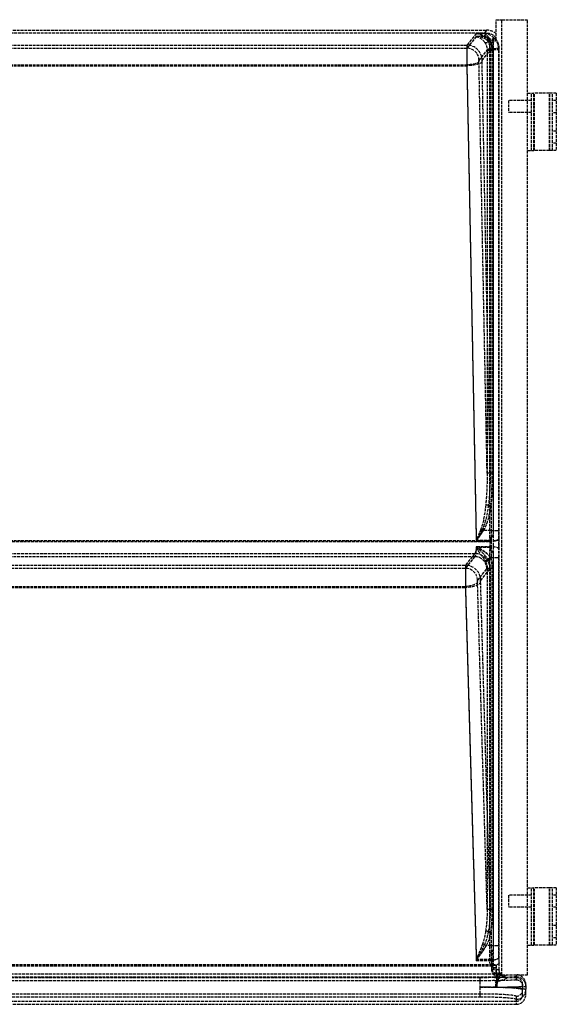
# Model space of a CAD drawing. Header units: millimetres. Extents: x 0 to 562, y -16 to 500.
# Tile 2 of 2: x 281 to 562, y -16 to 500. Entities that reach past the tile are written whole.
import ezdxf

# ---------------------------------------------------------------- set-up
doc = ezdxf.new("R2010")
doc.units = ezdxf.units.MM
doc.header["$LTSCALE"] = 10
doc.linetypes.add('ALLCAD_Strich', pattern=[0.2, 0.15, -0.05])
doc.layers.add('BESCH_KONT_sich_schn_grun_2d', color=10, linetype='Continuous')

msp = doc.modelspace()

# ---------------------------------------------------------------- linework, layer by layer
at = {"layer": 'BESCH_KONT_sich_schn_grun_2d', "linetype": 'ALLCAD_Strich'}
for p, q in [((530.5, 489.57), (530.5, 500)), ((530.5, 500), (533.5, 500)), ((533.5, 500), (547, 500)), ((533.5, 0), (533.5, 500)), ((547, 0), (547, 500)), ((21.47, 494.5), (525.53, 494.5)), ((525.52, 492.86), (21.48, 492.86)), ((520.04, 492.78), (515.18, 486.69)), ((520.04, 491.15), (515.18, 485.07)), ((524.15, 492.78), (520.04, 492.78)), ((524.15, 491.15), (520.04, 491.15)), ((525.53, 494.5), (524.15, 492.78)), ((525.52, 492.86), (524.15, 491.15)), ((527.14, 487.92), (528.86, 490.07)), ((530.5, 490.08), (528.86, 490.07)), ((528.86, 490.07), (528.86, 3.74)), ((530.5, 489.75), (529.18, 488.1)), ((31.82, 486.69), (515.18, 486.69)), ((31.82, 485.07), (515.18, 485.07)), ((527.11, 228.58), (527.11, 487.32)), ((528.75, 484.88), (531.84, 485.13)), ((531.87, 484.48), (532.1, 484.77)), ((532.1, 2.44), (532.1, 484.77)), ((521.53, 478.72), (525.77, 484.02)), ((523.16, 478.72), (527.39, 484.02)), ((525.77, 484.02), (525.77, 262.5)), ((525.77, 484.02), (527.39, 484.02)), ((527.39, 484.02), (527.39, 262.5)), ((527.39, 484.02), (528.78, 484.02)), ((528.41, 484.48), (528.78, 484.48)), ((528.42, 262.5), (528.42, 484.02)), ((528.78, 484.48), (531.87, 484.48)), ((528.78, 262.5), (528.78, 484.02)), ((529.01, 484.48), (529.01, 232.48)), ((531.87, 232.48), (531.87, 484.48)), ((31.85, 476.35), (515.15, 476.35)), ((31.85, 475.91), (515.15, 475.91)), ((515.15, 476.35), (520.07, 227.48)), ((515.15, 475.91), (520.07, 227.04)), ((525.77, 262.5), (521.5, 478.09)), ((527.39, 262.5), (523.13, 478.09)), ((547, 461.5), (550.31, 461.5)), ((549, 431.5), (549, 461.5)), ((550.31, 431.5), (550.31, 461.5)), ((558.35, 461.5), (550.31, 461.5)), ((550.65, 431.5), (550.65, 461.5)), ((558.35, 431.5), (558.35, 461.5)), ((560, 461.5), (558.35, 461.5)), ((558.69, 431.5), (558.69, 461.5)), ((562, 461.5), (560, 461.5)), ((560, 431.5), (560, 461.5)), ((562, 461.5), (562, 431.5)), ((549, 457.65), (537, 457.65)), ((537, 457.65), (537, 451.35)), ((562, 457.7), (560, 457.7)), ((549, 451.35), (537, 451.35)), ((562, 451.3), (560, 451.3)), ((562, 441.7), (560, 441.7)), ((562, 435.3), (560, 435.3)), ((547, 431.5), (550.31, 431.5)), ((558.35, 431.5), (550.31, 431.5)), ((560, 431.5), (558.35, 431.5)), ((562, 431.5), (560, 431.5)), ((527.39, 262.5), (525.77, 262.5)), ((528.78, 262.5), (527.39, 262.5)), ((527.88, 245.52), (526.38, 245.76)), ((527.88, 245.52), (527.88, 232.48)), ((523.17, 232.92), (523.89, 232.48)), ((527.88, 232.48), (523.89, 232.48)), ((527.88, 232.48), (531.87, 232.48)), ((19.07, 226.84), (527.93, 226.84)), ((19.86, 227.29), (527.14, 227.29)), ((520.07, 227.48), (527.13, 227.48)), ((520.07, 227.04), (527.92, 227.04)), ((527.13, 227.48), (527.14, 227.29)), ((527.92, 227.04), (527.93, 226.84)), ((531.92, 227.93), (531.91, 228.13)), ((527.93, 224.08), (520.07, 224.08)), ((527.14, 223.62), (520.07, 223.62)), ((527.11, 11.5), (527.11, 222.38)), ((27.72, 220.5), (519.28, 220.5)), ((27.72, 218.88), (519.28, 218.88)), ((519.28, 220.5), (514.41, 214.4)), ((519.28, 218.88), (514.41, 212.78)), ((526.04, 217.55), (527.5, 218.48)), ((526.34, 217), (527.88, 217.84)), ((527.5, 218.48), (527.88, 218.48)), ((527.88, 218.48), (527.88, 217.84)), ((527.88, 218.48), (531.87, 218.48)), ((529.01, 218.48), (529.01, 15.25)), ((531.87, 15.25), (531.87, 218.48)), ((32.59, 214.4), (514.41, 214.4)), ((32.59, 212.78), (514.41, 212.78)), ((520.76, 206.43), (525.63, 212.53)), ((522.39, 206.43), (527.26, 212.53)), ((525.77, 212.84), (525.77, 34.2)), ((525.77, 212.84), (527.39, 212.84)), ((527.39, 212.84), (527.39, 34.2)), ((527.39, 212.84), (528.78, 212.84)), ((528.42, 34.2), (528.42, 212.84)), ((528.78, 34.2), (528.78, 212.84)), ((32.62, 203.28), (514.38, 203.28)), ((32.62, 202.65), (514.38, 202.65)), ((514.38, 203.28), (520.11, 8.15)), ((514.38, 202.65), (520.11, 7.51)), ((525.77, 34.2), (520.73, 205.74)), ((527.39, 34.2), (522.36, 205.74)), ((549, 41.65), (537, 41.65)), ((537, 41.65), (537, 35.35)), ((547, 45.5), (550.31, 45.5)), ((549, 15.5), (549, 45.5)), ((550.31, 15.5), (550.31, 45.5)), ((558.35, 45.5), (550.31, 45.5)), ((550.65, 15.5), (550.65, 45.5)), ((558.35, 15.5), (558.35, 45.5)), ((560, 45.5), (558.35, 45.5)), ((558.69, 15.5), (558.69, 45.5)), ((560, 15.5), (560, 45.5)), ((562, 45.5), (560, 45.5)), ((562, 41.7), (560, 41.7)), ((562, 45.5), (562, 15.5)), ((527.39, 34.2), (525.77, 34.2)), ((528.78, 34.2), (527.39, 34.2)), ((549, 35.35), (537, 35.35)), ((562, 35.3), (560, 35.3)), ((527.88, 22.23), (526.38, 22.57)), ((527.88, 22.23), (527.88, 15.25)), ((562, 25.7), (560, 25.7)), ((524.38, 15.8), (525.39, 15.25)), ((547, 15.5), (550.31, 15.5)), ((558.35, 15.5), (550.31, 15.5)), ((560, 15.5), (558.35, 15.5)), ((562, 19.3), (560, 19.3)), ((562, 15.5), (560, 15.5)), ((527.88, 15.25), (525.39, 15.25)), ((527.57, 11.5), (527.11, 11.5)), ((527.28, 5.32), (527.11, 11.5)), ((527.88, 15.25), (531.87, 15.25)), ((18.95, 5.27), (528.05, 5.27)), ((520.11, 8.15), (527.97, 8.15)), ((520.11, 7.51), (527.97, 7.51)), ((528.7, 5.32), (527.28, 5.32)), ((528.86, 3.74), (527.28, 5.32)), ((527.97, 8.15), (528.05, 5.27)), ((527.97, 7.51), (528.05, 4.64)), ((532.04, 6.18), (531.96, 9.06)), ((16.33, 0.48), (530.67, 0.48)), ((18.95, 4.64), (528.05, 4.64)), ((528.86, 3.74), (530.5, 3.73)), ((530.44, 5.15), (530.5, 5.09)), ((530.5, 2.45), (530.45, 2.43)), ((530.5, 5.09), (530.5, 2.45)), ((530.5, 2.45), (530.5, 1.89)), ((530.5, 0), (530.5, 1.89)), ((531.16, 0), (530.5, 0)), ((531.16, 0), (532.97, 0)), ((532.1, 2.44), (532.08, 2.43)), ((533.5, 0), (533.36, 0)), ((533.5, 0), (547, 0)), ((534.8, -0.68), (536.5, 0)), ((541, 0), (541, -1.03)), ((16.33, -1.14), (530.67, -1.14)), ((522, -1.58), (25, -1.58)), ((522, -3.21), (25, -3.21)), ((522, -1.58), (522, -6.57)), ((532.81, -1.47), (534.8, -0.68)), ((532.81, -3.1), (536.5, -1.63)), ((541, -1.63), (536.5, -1.63)), ((541, -1.63), (541, -2.66)), ((544.37, -6.03), (544.37, -5)), ((546, -6.03), (546, -5)), ((25, -9.93), (522, -9.93)), ((522, -6.57), (522, -11.56)), ((544.37, -6.03), (544.37, -7.9)), ((544.37, -10.49), (544.37, -7.9)), ((546, -6.03), (546, -7.9)), ((546, -10.49), (546, -7.9)), ((6, -13.87), (541, -13.87)), ((25, -11.56), (522, -11.56)), ((541, -11.26), (541, -12.89)), ((541, -12.89), (541, -15.5)), ((273.51, -15.5), (541, -15.5))]:
    msp.add_line(p, q, dxfattribs=at)
at = {"layer": 'BESCH_KONT_sich_schn_grun_2d', "linetype": 'ALLCAD_Strich', "extrusion": (0, 0, -1)}
for centre, major_axis, ratio, start_param, end_param in [((520.04, 484.81), (3.48, -7.42), 0.871964, -2.647284, -1.783869), ((520.04, 484.81), (2.73, -5.97), 0.841278, -2.643994, -1.780579), ((524.15, 484.81), (0.41, -8), 0.46363, -3.030311, -2.166896), ((524.15, 484.81), (0.49, -6.36), 0.581202, -3.009461, -2.146046), ((529.15, 484.91), (-1.79, -0.16), 0.002156, 0.077389, 1.347599), ((529.18, 484.48), (-1.8, -0.09), 0.010876, 0.073801, 1.345676), ((515.15, 478.09), (6.37, 0.13), 0.272269, 0.072559, 1.576185), ((515.15, 478.09), (8, 0.16), 0.272269, 0.072559, 1.576185), ((521.53, 478.22), (0, 0.5), 0.069927, -1.846598, -0.087266), ((523.16, 478.22), (0, 0.5), 0.069927, -1.846598, -0.087266), ((519.35, 265.45), (0.69, -35.05), 0.181689, -0.978632, -0.407589), ((519.35, 265.45), (0.7, -35.5), 0.225329, -0.978632, -0.407589), ((532.99, 232.48), (0, 16), 0.069927, -1.846598, -1.570796), ((270.4, 232.48), (262.7, 0), 0.069927, 0.199284, 0.213945), ((526.69, 225.48), (0, 6.63), 0.069927, 1.294994, 1.85459), ((527.92, 228.13), (4, 0.08), 0.272269, 0.072559, 1.576185), ((527.93, 227.93), (4, 0.08), 0.272269, 0.072559, 1.576185), ((527.32, 225.48), (0, -5), 0.125868, -1.846598, -1.287002), ((519.2, 225.48), (0, -5), 0.18181, -1.287002, -0.087266), ((519.2, 225.48), (0, -6.63), 0.137111, -1.287002, -0.087266), ((270.4, 218.48), (262.7, 0), 0.069927, -0.213945, -0.199284), ((532.99, 218.48), (0, 16), 0.069927, -1.570796, -1.287002), ((520.77, 205.94), (0, 0.5), 0.069927, -1.968165, -0.087266), ((522.39, 205.94), (0, 0.5), 0.069927, -1.968165, -0.087266), ((514.38, 205.74), (6.37, 0.19), 0.386852, 0.075718, 1.582149), ((514.38, 205.74), (8, 0.23), 0.386852, 0.075718, 1.582149), ((519.35, 36.19), (0.7, -24), 0.265352, -0.975472, -0.586274), ((519.35, 36.19), (0.72, -24.63), 0.324723, -0.975472, -0.586274), ((270.4, 15.25), (262.7, 0), 0.069927, 0.199284, 0.205588), ((249.53, 15.25), (281.89, -6.69), 0.060698, -0.166936, -0.159534), ((532.99, 15.25), (0, 16), 0.069927, -1.968165, -1.570796), ((527.97, 9.06), (4, 0.12), 0.386852, 0.075718, 1.582149), ((527.97, 9.06), (-2.37, -0.07), 0.386852, -1.932599, -1.559444), ((528.05, 6.18), (4, 0.12), 0.386852, 0.075718, 1.582149), ((528.05, 6.18), (-2.37, -0.07), 0.386852, -1.84407, -1.559444), ((527.6, 3.48), (0, -4.63), 0.105721, -1.968165, -1.420635), ((525.89, 79.77), (2.14, -78.98), 0.029913, -0.43671, -0.339553), ((528.08, 5.15), (2.37, -0.01), 0.078071, -1.308923, -1.300294), ((527.6, 3.48), (0, -3), 0.163163, -1.968165, -1.420635), ((528.09, 2.43), (4, -0.04), 0.149589, -1.572379, -0.070609), ((535.11, 2.44), (-2.79, -1.11), 0.997179, -0.571681, 0.378065), ((522, -0.26), (-19, 0), 0.069927, -1.986501, -1.570796), ((522, -1.88), (-19, 0), 0.069927, -1.986501, -1.570796), ((544.24, 6.08), (-12.44, -8.99), 0.182945, -0.050729, 0.353842), ((544.24, 6.08), (-12.01, -7.51), 0.114797, 0.015359, 0.419931), ((522, -1.03), (-19, 0), 0.027851, -3.141593, -2.176146), ((522, -2.66), (-19, 0), 0.027851, -3.141593, -2.176146), ((536.51, 3), (-4.31, -1.72), 0.997179, -1.19079, -0.324881), ((541, -6.03), (5, 0), 0.999612, -1.570796, 0), ((541, -6.03), (3.37, 0), 0.999612, -1.570796, 0), ((522, -11.26), (19, 0), 0.069927, -1.570796, 0), ((529.44, -6.48), (-1.79, -3.58), 0.337257, -1.78614, -1.738281), ((522, -12.89), (19, 0), 0.069927, -1.570796, 0)]:
    msp.add_ellipse(centre, major_axis=major_axis, ratio=ratio, start_param=start_param, end_param=end_param, dxfattribs=at)
at = {"layer": 'BESCH_KONT_sich_schn_grun_2d', "linetype": 'ALLCAD_Strich'}
for centre, major_axis, ratio, start_param, end_param in [((520.04, 484.81), (8.86, -2.63), 0.852521, 0.955446, 1.818861), ((520.04, 484.81), (9.11, -1.06), 0.689327, 0.787495, 1.65091), ((524.15, 484.81), (-3.73, 7.16), 0.94451, -1.987167, -0.503637), ((524.15, 484.81), (-2.91, 5.75), 0.931562, -1.467827, -0.498005), ((525.48, 486.47), (4, 5.01), 0.993786, -0.2271, 0.671256), ((525.48, 486.47), (5.03, 6.29), 0.993786, 0.001034, 0.671256), ((515.18, 478.22), (0, -8.5), 0.004113, -3.054326, -1.294994), ((515.18, 478.22), (0, -6.87), 0.005089, -3.054326, -1.294994), ((515.18, 478.72), (-6.25, 4.99), 0.993786, -2.464257, -0.89954), ((515.18, 478.72), (-4.98, 3.98), 0.993786, -2.464257, -0.89954), ((526.99, 490.5), (-1.44, -1.08), 0.49696, 0.126238, 1.216284), ((524.08, 484.72), (5.03, 6.29), 0.993786, -0.89346, -0.250467), ((523.87, 484.46), (4.99, 6.25), 0.999981, -0.89346, -0.812274), ((519.35, 265.45), (0.71, -35.99), 0.272269, 0.407589, 0.978632), ((529, 232.48), (0, -18.37), 0.060905, -1.570796, -1.371513), ((529, 232.48), (0, -20), 0.055941, -1.570796, -1.294994), ((528.37, 232.48), (0, -18.37), 0.069927, -1.356851, -1.294994), ((531.31, 225.48), (0, 9), 0.069927, -1.85459, -1.294994), ((528.37, 218.48), (0, -18.37), 0.069927, -1.85459, -1.784741), ((529, 218.48), (0, -20), 0.055941, -1.85459, -1.570796), ((529, 218.48), (0, -18.37), 0.060905, -1.77008, -1.570796), ((527.93, 222.96), (4, -0.08), 0.279946, 0.072726, 1.576506), ((519.28, 212.53), (-6.25, 4.99), 0.993786, -2.464257, -0.89954), ((519.28, 212.53), (-4.98, 3.98), 0.993786, -2.464257, -0.89954), ((514.41, 205.94), (0, -8.5), 0.004113, -3.054326, -1.173428), ((514.41, 205.94), (0, -6.87), 0.005089, -3.054326, -1.173428), ((514.41, 206.43), (-6.25, 4.99), 0.993786, -2.464257, -0.89954), ((514.41, 206.43), (-4.98, 3.98), 0.993786, -2.464257, -0.89954), ((525.56, 225.48), (0, 13), 0.069927, -3.054326, -2.90613), ((527.18, 225.48), (0, 13), 0.069927, -3.054326, -2.90613), ((519.35, 36.19), (0.74, -25.32), 0.386852, 0.586274, 0.975472), ((529, 15.25), (0, -18.37), 0.060905, -1.570796, -1.371513), ((529, 15.25), (0, -20), 0.055941, -1.570796, -1.173428), ((529, 15.25), (0, -18.37), 0.060905, -1.357806, -1.173428), ((531.59, 3.48), (0, 7), 0.069927, -1.720957, -1.173428), ((530.09, -2.83), (3, 2.65), 0.841589, 0.125464, 0.930789), ((529.97, 3.48), (0, 7), 0.069927, -1.720957, -1.328815), ((535.11, 2.44), (-4.31, -1.72), 0.997179, -0.259624, 0.175868), ((544.24, 10.07), (-13.26, -11.06), 0.273978, -0.284906, 0.119665), ((530.67, -3.51), (-3.97, 0.49), 0.997527, -2.048134, -1.447411), ((534.8, 2.32), (1.11, -2.79), 0.997179, -1.120889, -0.380007), ((541, -5), (0, 5), 0.999612, -1.570796, 0), ((544.24, 8.45), (-13.26, -11.06), 0.273978, -0.284906, 0.119665), ((530.83, -5.42), (-0.28, 3.99), 0.705086, -0.460375, -0.09853), ((531.44, -5.33), (1.78, 3.58), 0.987927, 0.267812, 0.467074), ((532.81, 1.53), (1.71, -4.3), 0.997179, -0.577806, -0.380007), ((532.81, 1.53), (1.11, -2.79), 0.997179, -0.577806, -0.380007), ((541, -5), (0, 3.37), 0.999612, -1.570796, 0), ((522, -5.24), (22.37, 0), 0.059392, -1.570796, -1.261107), ((522, -5.24), (24, 0), 0.055359, -1.570796, -1.261107), ((522, -7.9), (-22.37, 0), 0.059392, -3.141593, -1.570796), ((522, -7.9), (-24, 0), 0.055359, -3.141593, -1.570796), ((522, -6.03), (22.37, 0), 0.023656, -1.184557, 0), ((522, -6.03), (24, 0), 0.022049, -1.184557, 0), ((541, -7.9), (3.37, 0), 0.997564, -1.570796, 0), ((541, -7.9), (5, 0), 0.997564, -1.570796, 0), ((541, -10.49), (0, -3.38), 0.997564, 0, 1.570796), ((541, -10.49), (0, -5.01), 0.997564, 0, 1.570796)]:
    msp.add_ellipse(centre, major_axis=major_axis, ratio=ratio, start_param=start_param, end_param=end_param, dxfattribs=at)
for points in [[(524.39, 488.3), (524.51, 488.2), (524.82, 488.05), (525.45, 488.02), (526.19, 488.16), (526.72, 488.38), (526.99, 488.51)], [(525.74, 484.6), (525.77, 484.61), (525.94, 484.62), (526.52, 484.68), (527.36, 484.76), (528.04, 484.82), (528.39, 484.85)], [(527.38, 487.93), (527.26, 488.13), (527.13, 488.32), (526.99, 488.51)], [(527.14, 487.92), (527.13, 487.72), (527.12, 487.52), (527.11, 487.32)], [(527.11, 487.32), (527.44, 487.13), (527.69, 486.98), (527.91, 486.85)], [(527.38, 487.93), (527.3, 487.93), (527.22, 487.92), (527.14, 487.92)], [(525.76, 484.32), (525.79, 484.33), (525.96, 484.34), (526.53, 484.38), (527.38, 484.43), (528.06, 484.46), (528.41, 484.48)], [(527.38, 484.4), (527.39, 484.27), (527.39, 484.15), (527.39, 484.02)], [(528.78, 484.02), (528.78, 484.18), (528.78, 484.33), (528.78, 484.48)], [(526.04, 217.55), (526.15, 217.37), (526.25, 217.18), (526.34, 217)], [(527.88, 217.84), (527.76, 218.06), (527.64, 218.27), (527.5, 218.48)], [(528.09, 2.78), (528.38, 2.78), (528.98, 2.76), (529.74, 2.68), (530.28, 2.56), (530.43, 2.47), (530.45, 2.43)], [(529.67, -1.47), (530.07, -1.46), (530.45, -1.45), (530.83, -1.43)], [(529.67, -3.1), (530.07, -3.08), (530.45, -3.07), (530.83, -3.06)], [(531.68, -1.09), (531.58, -1), (531.35, -0.85), (530.96, -0.71), (530.53, -0.65), (530.23, -0.67), (530.09, -0.7)], [(532.01, -1.56), (531.91, -1.49), (531.7, -1.37), (531.37, -1.24), (531.02, -1.16), (530.78, -1.14), (530.67, -1.14)], [(531.43, -3.25), (531.38, -3.22), (531.28, -3.17), (531.14, -3.11), (530.98, -3.07), (530.88, -3.06), (530.83, -3.06)], [(531.9, -3.01), (531.87, -3), (531.79, -2.99), (531.67, -2.97), (531.56, -2.97), (531.48, -2.96), (531.44, -2.96)], [(530.93, -6.48), (530.4, -6.49), (529.86, -6.5), (529.31, -6.51)], [(530.36, -6.37), (530.36, -6.38), (530.35, -6.4), (530.34, -6.43), (530.33, -6.45), (530.32, -6.47), (530.32, -6.48)]]:
    msp.add_open_spline(points, degree=3, dxfattribs=at)
for points, knots in [([(524.39, 488.3), (524.56, 488.05), (524.72, 487.78), (525.02, 487.22), (525.16, 486.92), (525.28, 486.6), (525.4, 486.29), (525.5, 485.96), (525.66, 485.29), (525.71, 484.95), (525.74, 484.6)], [0, 0, 0, 0, 0.1592723, 0.1592723, 0.3185445, 0.3185445, 0.3185445, 0.4778168, 0.4778168, 0.637089, 0.637089, 0.637089, 0.637089]), ([(525.62, 489.35), (526.1, 488.68), (526.53, 487.9), (527.11, 486.32), (527.29, 485.54), (527.36, 484.75)], [0, 0, 0, 0, 0.3462985, 0.3462985, 0.637089, 0.637089, 0.637089, 0.637089]), ([(525.74, 484.6), (525.74, 484.58), (525.75, 484.56), (525.75, 484.51), (525.75, 484.49), (525.75, 484.46), (525.75, 484.44), (525.76, 484.42), (525.76, 484.37), (525.76, 484.35), (525.76, 484.32)], [-0.04306434, -0.04306434, -0.04306434, -0.04306434, -0.03229826, -0.03229826, -0.02153217, -0.02153217, -0.02153217, -0.01076609, -0.01076609, 0, 0, 0, 0]), ([(528.75, 484.88), (528.68, 485.66), (528.5, 486.42), (527.93, 488), (527.49, 488.78), (526.99, 489.46)], [-0.637089, -0.637089, -0.637089, -0.637089, -0.3462985, -0.3462985, 0, 0, 0, 0]), ([(527.36, 484.75), (527.37, 484.69), (527.37, 484.63), (527.38, 484.52), (527.38, 484.46), (527.38, 484.4)], [-0.04306434, -0.04306434, -0.04306434, -0.04306434, -0.02153217, -0.02153217, 0, 0, 0, 0]), ([(529.18, 488.1), (529.16, 488.08), (529.11, 488.06), (528.93, 488.02), (528.8, 488), (528.46, 487.97), (528.25, 487.95), (527.82, 487.94), (527.6, 487.93), (527.38, 487.93)], [-0.2975752, -0.2975752, -0.2975752, -0.2975752, -0.2278253, -0.2278253, -0.1559174, -0.1559174, -0.0818659, -0.0818659, -0.0145723, -0.0145723, -0.0145723, -0.0145723]), ([(528.39, 484.85), (528.36, 485.18), (528.31, 485.51), (528.16, 486.16), (528.06, 486.48), (527.94, 486.79), (527.93, 486.81), (527.92, 486.83), (527.91, 486.85)], [-0.637089, -0.637089, -0.637089, -0.637089, -0.4778168, -0.4778168, -0.3185445, -0.3185445, -0.3185445, -0.3080689, -0.3080689, -0.3080689, -0.3080689]), ([(527.91, 486.85), (527.99, 486.81), (528.06, 486.76), (528.33, 486.54), (528.52, 486.32), (528.77, 485.85), (528.85, 485.64), (528.95, 485.26), (528.98, 485.08), (529, 484.9)], [-0.2441242, -0.2441242, -0.2441242, -0.2441242, -0.214076, -0.214076, -0.1196734, -0.1196734, -0.0537111, -0.0537111, 0, 0, 0, 0]), ([(528.75, 484.88), (528.74, 484.88), (528.63, 484.87), (528.51, 484.86), (528.39, 484.85)], [-0.2562563, -0.2562563, -0.2562563, -0.2562563, -0.25, -0.1493865, -0.1493865, -0.1493865, -0.1493865]), ([(528.41, 484.48), (528.41, 484.51), (528.41, 484.54), (528.41, 484.6), (528.41, 484.64), (528.4, 484.67), (528.4, 484.7), (528.4, 484.73), (528.4, 484.79), (528.39, 484.82), (528.39, 484.85)], [0, 0, 0, 0, 0.01076609, 0.01076609, 0.02153217, 0.02153217, 0.02153217, 0.03229826, 0.03229826, 0.04306434, 0.04306434, 0.04306434, 0.04306434]), ([(528.78, 484.48), (528.77, 484.55), (528.77, 484.61), (528.76, 484.75), (528.76, 484.81), (528.75, 484.88)], [0, 0, 0, 0, 0.02153217, 0.02153217, 0.04306434, 0.04306434, 0.04306434, 0.04306434]), ([(529, 484.9), (529, 484.83), (529, 484.76), (529.01, 484.62), (529.01, 484.55), (529.01, 484.48)], [-0.04175473, -0.04175473, -0.04175473, -0.04175473, -0.02087592, -0.02087592, 0, 0, 0, 0]), ([(525.76, 484.32), (525.76, 484.3), (525.76, 484.27), (525.76, 484.22), (525.77, 484.2), (525.77, 484.17), (525.77, 484.15), (525.77, 484.12), (525.77, 484.07), (525.77, 484.05), (525.77, 484.02)], [0, 0, 0, 0, 0.0114784, 0.0114784, 0.0229568, 0.0229568, 0.0229568, 0.03443521, 0.03443521, 0.04591361, 0.04591361, 0.04591361, 0.04591361]), ([(528.42, 484.02), (528.42, 484.06), (528.42, 484.1), (528.42, 484.18), (528.42, 484.21), (528.41, 484.25), (528.41, 484.29), (528.41, 484.33), (528.41, 484.41), (528.41, 484.44), (528.41, 484.48)], [-0.04591361, -0.04591361, -0.04591361, -0.04591361, -0.03443521, -0.03443521, -0.0229568, -0.0229568, -0.0229568, -0.0114784, -0.0114784, 0, 0, 0, 0]), ([(525.77, 262.5), (525.78, 261.14), (525.77, 259.77), (525.73, 257.02), (525.69, 255.65), (525.63, 254.26), (525.57, 252.88), (525.49, 251.5), (525.29, 248.73), (525.17, 247.35), (525.03, 245.99)], [10.026866, 10.026866, 10.026866, 10.026866, 10.452782, 10.452782, 10.878698, 10.878698, 10.878698, 11.304615, 11.304615, 11.730531, 11.730531, 11.730531, 11.730531]), ([(527.39, 262.5), (527.4, 261.51), (527.39, 260.51), (527.34, 257.23), (527.24, 254.94), (526.92, 250.34), (526.68, 248.03), (526.38, 245.76)], [10.026866, 10.026866, 10.026866, 10.026866, 10.333239, 10.333239, 11.031885, 11.031885, 11.730531, 11.730531, 11.730531, 11.730531]), ([(527.88, 245.52), (527.98, 246.92), (528.06, 248.34), (528.19, 251.19), (528.25, 252.62), (528.29, 254.04), (528.34, 255.46), (528.37, 256.87), (528.41, 259.69), (528.42, 261.1), (528.42, 262.5)], [-11.730531, -11.730531, -11.730531, -11.730531, -11.304615, -11.304615, -10.878698, -10.878698, -10.878698, -10.452782, -10.452782, -10.026866, -10.026866, -10.026866, -10.026866]), ([(527.88, 245.52), (528.14, 247.82), (528.35, 250.17), (528.63, 254.84), (528.72, 257.16), (528.78, 260.48), (528.78, 261.49), (528.78, 262.5)], [-11.730531, -11.730531, -11.730531, -11.730531, -11.031885, -11.031885, -10.333239, -10.333239, -10.026866, -10.026866, -10.026866, -10.026866]), ([(526.38, 245.76), (526.34, 245.77), (526.04, 245.82), (525.54, 245.9), (525.18, 245.96), (525.03, 245.99)], [-0.543175, -0.543175, -0.543175, -0.543175, -0.5, -0.25, 0, 0, 0, 0]), ([(522.52, 233.31), (522.32, 232.82), (522.12, 232.33), (521.72, 231.35), (521.52, 230.86), (521.31, 230.37), (521.11, 229.89), (520.9, 229.4), (520.49, 228.44), (520.28, 227.96), (520.07, 227.48)], [0, 0, 0, 0, 0.1776971, 0.1776971, 0.3553943, 0.3553943, 0.3553943, 0.5330914, 0.5330914, 0.7107886, 0.7107886, 0.7107886, 0.7107886]), ([(523.17, 232.92), (522.67, 231.92), (522.16, 230.93), (521.12, 228.96), (520.6, 227.99), (520.07, 227.04)], [0, 0, 0, 0, 0.3553943, 0.3553943, 0.7107886, 0.7107886, 0.7107886, 0.7107886]), ([(520.07, 227.48), (520.39, 227.88), (520.72, 228.29), (521.37, 229.11), (521.69, 229.53), (522.01, 229.95), (522.33, 230.36), (522.65, 230.78), (523.28, 231.63), (523.59, 232.06), (523.89, 232.48)], [-0.7107886, -0.7107886, -0.7107886, -0.7107886, -0.5330914, -0.5330914, -0.3553943, -0.3553943, -0.3553943, -0.1776971, -0.1776971, 0, 0, 0, 0]), ([(520.07, 227.04), (520.72, 227.91), (521.37, 228.81), (522.65, 230.63), (523.28, 231.55), (523.89, 232.48)], [-0.7107886, -0.7107886, -0.7107886, -0.7107886, -0.3553943, -0.3553943, 0, 0, 0, 0]), ([(522.52, 233.31), (522.62, 233.25), (522.84, 233.12), (523.06, 232.99), (523.17, 232.92)], [0, 0, 0, 0, 0.25, 0.490553, 0.490553, 0.490553, 0.490553]), ([(529.01, 232.48), (529.01, 232.07), (528.99, 231.64), (528.9, 230.88), (528.83, 230.51), (528.63, 229.76), (528.49, 229.44), (528.26, 229.12), (528.19, 229.03), (528.04, 228.91), (527.97, 228.87), (527.9, 228.85)], [-0.2892596, -0.2892596, -0.2892596, -0.2892596, -0.2084622, -0.2084622, -0.1392959, -0.1392959, -0.0564361, -0.0564361, -0.0221155, -0.0221155, 0, 0, 0, 0]), ([(520.07, 224.08), (520.57, 223.58), (521.06, 223.08), (522.55, 221.62), (523.5, 220.72), (524.99, 219.07), (525.57, 218.33), (526.04, 217.55)], [-0.0014215, -0.0014215, -0.0014215, -0.0014215, 0.2093168, 0.2093168, 0.646172, 0.646172, 0.9731136, 0.9731136, 0.9731136, 0.9731136]), ([(527.5, 218.48), (526.92, 219.32), (526.2, 220.1), (524.34, 221.7), (523.15, 222.46), (521.3, 223.47), (520.69, 223.78), (520.07, 224.08)], [-0.9731136, -0.9731136, -0.9731136, -0.9731136, -0.646172, -0.646172, -0.2093168, -0.2093168, 0.0014215, 0.0014215, 0.0014215, 0.0014215]), ([(520.07, 223.62), (520.52, 222.86), (520.97, 222.13), (521.83, 220.82), (522.24, 220.24), (522.64, 219.7), (523.04, 219.16), (523.42, 218.66), (524.12, 217.68), (524.44, 217.19), (524.71, 216.7)], [-0.0014215, -0.0014215, -0.0014215, -0.0014215, 0.2422123, 0.2422123, 0.4858461, 0.4858461, 0.4858461, 0.7294799, 0.7294799, 0.9731136, 0.9731136, 0.9731136, 0.9731136]), ([(527.5, 218.48), (527.07, 219.06), (526.56, 219.6), (525.43, 220.6), (524.82, 221.05), (524.18, 221.47), (523.54, 221.88), (522.87, 222.26), (521.49, 222.97), (520.78, 223.3), (520.07, 223.62)], [-0.9731136, -0.9731136, -0.9731136, -0.9731136, -0.7294799, -0.7294799, -0.4858461, -0.4858461, -0.4858461, -0.2422123, -0.2422123, 0.0014215, 0.0014215, 0.0014215, 0.0014215]), ([(527.9, 222.12), (527.99, 222.09), (528.06, 222.04), (528.22, 221.9), (528.31, 221.79), (528.53, 221.44), (528.67, 221.1), (528.93, 220.02), (529.01, 219.25), (529.01, 218.48)], [-0.490669, -0.490669, -0.490669, -0.490669, -0.4453458, -0.4453458, -0.3797718, -0.3797718, -0.2293596, -0.2293596, 0, 0, 0, 0]), ([(524.71, 216.7), (524.8, 216.75), (525.06, 216.92), (525.58, 217.25), (525.94, 217.48), (526.04, 217.55)], [-1, -1, -1, -1, -0.75, -0.5, -0.4066592, -0.4066592, -0.4066592, -0.4066592]), ([(524.71, 216.7), (524.73, 216.66), (524.76, 216.62), (524.8, 216.55), (524.82, 216.51), (524.84, 216.47), (524.86, 216.43), (524.88, 216.39), (524.91, 216.32), (524.93, 216.28), (524.95, 216.24)], [-0.59989397, -0.59989397, -0.59989397, -0.59989397, -0.58127609, -0.58127609, -0.56265821, -0.56265821, -0.56265821, -0.54404032, -0.54404032, -0.52542244, -0.52542244, -0.52542244, -0.52542244]), ([(524.95, 216.24), (525.03, 216.28), (525.29, 216.43), (525.84, 216.73), (526.23, 216.94), (526.34, 217)], [0, 0, 0, 0, 0.25, 0.5, 0.5996418, 0.5996418, 0.5996418, 0.5996418]), ([(526.34, 217), (526.6, 216.51), (526.81, 216.01), (527.26, 214.63), (527.4, 213.74), (527.39, 212.84)], [0, 0, 0, 0, 0.197405, 0.197405, 0.522631, 0.522631, 0.522631, 0.522631]), ([(528.42, 212.84), (528.42, 213.27), (528.41, 213.69), (528.36, 214.56), (528.33, 214.99), (528.28, 215.42), (528.23, 215.84), (528.18, 216.26), (528.04, 217.06), (527.97, 217.46), (527.88, 217.84)], [-0.522631, -0.522631, -0.522631, -0.522631, -0.3948041, -0.3948041, -0.2613155, -0.2613155, -0.2613155, -0.1306578, -0.1306578, 0, 0, 0, 0]), ([(528.78, 212.84), (528.78, 213.92), (528.66, 215.01), (528.28, 216.66), (528.1, 217.26), (527.88, 217.84)], [-0.522631, -0.522631, -0.522631, -0.522631, -0.197405, -0.197405, 0, 0, 0, 0]), ([(524.95, 216.24), (525.08, 215.97), (525.2, 215.7), (525.41, 215.14), (525.49, 214.86), (525.56, 214.58), (525.64, 214.29), (525.69, 213.99), (525.75, 213.41), (525.77, 213.12), (525.77, 212.84)], [0, 0, 0, 0, 0.1306578, 0.1306578, 0.2613155, 0.2613155, 0.2613155, 0.3948041, 0.3948041, 0.522631, 0.522631, 0.522631, 0.522631]), ([(525.77, 34.2), (525.78, 33.25), (525.77, 32.3), (525.72, 30.41), (525.68, 29.46), (525.62, 28.52), (525.56, 27.57), (525.48, 26.63), (525.28, 24.75), (525.16, 23.81), (525.02, 22.89)], [7.365518, 7.365518, 7.365518, 7.365518, 7.667491, 7.667491, 7.969464, 7.969464, 7.969464, 8.271437, 8.271437, 8.57341, 8.57341, 8.57341, 8.57341]), ([(527.39, 34.2), (527.4, 32.61), (527.36, 31.02), (527.1, 27.13), (526.81, 24.83), (526.38, 22.57)], [7.365518, 7.365518, 7.365518, 7.365518, 7.85853, 7.85853, 8.57341, 8.57341, 8.57341, 8.57341]), ([(527.88, 22.23), (527.97, 23.21), (528.06, 24.2), (528.19, 26.19), (528.25, 27.19), (528.29, 28.19), (528.33, 29.19), (528.37, 30.19), (528.41, 32.2), (528.42, 33.2), (528.42, 34.2)], [-8.57341, -8.57341, -8.57341, -8.57341, -8.271437, -8.271437, -7.969464, -7.969464, -7.969464, -7.667491, -7.667491, -7.365518, -7.365518, -7.365518, -7.365518]), ([(527.88, 22.23), (528.25, 24.55), (528.51, 26.92), (528.74, 30.93), (528.78, 32.56), (528.78, 34.2)], [-8.57341, -8.57341, -8.57341, -8.57341, -7.85853, -7.85853, -7.365518, -7.365518, -7.365518, -7.365518]), ([(526.38, 22.57), (526.33, 22.58), (526.03, 22.65), (525.53, 22.77), (525.17, 22.85), (525.02, 22.89)], [-0.546553, -0.546553, -0.546553, -0.546553, -0.5, -0.25, 0, 0, 0, 0]), ([(523.46, 16.3), (523.21, 15.61), (522.94, 14.91), (522.4, 13.52), (522.12, 12.84), (521.84, 12.15), (521.55, 11.47), (521.26, 10.79), (520.69, 9.45), (520.39, 8.79), (520.11, 8.15)], [0, 0, 0, 0, 0.252523, 0.252523, 0.505046, 0.505046, 0.505046, 0.757569, 0.757569, 1.010092, 1.010092, 1.010092, 1.010092]), ([(524.38, 15.8), (523.73, 14.37), (523.03, 12.95), (521.59, 10.17), (520.84, 8.82), (520.11, 7.51)], [0, 0, 0, 0, 0.505046, 0.505046, 1.010092, 1.010092, 1.010092, 1.010092]), ([(523.46, 16.3), (523.6, 16.23), (523.89, 16.07), (524.21, 15.9), (524.38, 15.81), (524.38, 15.8)], [0, 0, 0, 0, 0.25, 0.5, 0.5068447, 0.5068447, 0.5068447, 0.5068447]), ([(520.11, 8.15), (520.56, 8.7), (521.02, 9.26), (521.93, 10.41), (522.38, 10.99), (522.83, 11.59), (523.28, 12.19), (523.72, 12.79), (524.57, 14.01), (524.99, 14.63), (525.39, 15.25)], [-1.010092, -1.010092, -1.010092, -1.010092, -0.757569, -0.757569, -0.505046, -0.505046, -0.505046, -0.252523, -0.252523, 0, 0, 0, 0]), ([(520.11, 7.51), (521.02, 8.71), (521.94, 9.97), (523.72, 12.56), (524.59, 13.9), (525.39, 15.25)], [-1.010092, -1.010092, -1.010092, -1.010092, -0.505046, -0.505046, 0, 0, 0, 0]), ([(529.01, 15.25), (529.01, 14.88), (528.99, 14.5), (528.9, 13.59), (528.8, 13.1), (528.6, 12.49), (528.49, 12.22), (528.27, 11.9), (528.19, 11.8), (528.04, 11.68), (527.98, 11.64), (527.9, 11.62)], [-0.4251674, -0.4251674, -0.4251674, -0.4251674, -0.3087785, -0.3087785, -0.1392243, -0.1392243, -0.058729, -0.058729, -0.0225877, -0.0225877, 0, 0, 0, 0]), ([(527.91, 11.37), (527.96, 11.35), (528.01, 11.32), (528.1, 11.25), (528.15, 11.2), (528.32, 11), (528.41, 10.81), (528.59, 10.38), (528.69, 10.02), (528.82, 9.18), (528.85, 8.69), (528.83, 8.23)], [-0.3744054, -0.3744054, -0.3744054, -0.3744054, -0.3574209, -0.3574209, -0.3383603, -0.3383603, -0.275518, -0.275518, -0.1482017, -0.1482017, 0, 0, 0, 0]), ([(528.72, 5.32), (528.88, 5.32), (529.03, 5.31), (529.32, 5.3), (529.46, 5.29), (529.83, 5.26), (530.03, 5.24), (530.33, 5.2), (530.42, 5.18), (530.44, 5.15)], [-0.3039154, -0.3039154, -0.3039154, -0.3039154, -0.2531234, -0.2531234, -0.2027279, -0.2027279, -0.1015566, -0.1015566, 0, 0, 0, 0]), ([(528.09, 3.03), (528.08, 2.92), (528.09, 2.82), (528.19, 2.34), (528.41, 1.99), (528.95, 1.45), (529.25, 1.24), (529.73, 0.95), (529.92, 0.85), (530.09, 0.77)], [-0.7150119, -0.7150119, -0.7150119, -0.7150119, -0.6412615, -0.6412615, -0.3683135, -0.3683135, -0.1416591, -0.1416591, 0, 0, 0, 0]), ([(528.09, 2.78), (528.08, 2.4), (528.14, 2.02), (528.37, 1.31), (528.54, 0.98), (528.74, 0.68), (528.94, 0.38), (529.17, 0.12), (529.63, -0.34), (529.87, -0.54), (530.09, -0.7)], [-0.7150119, -0.7150119, -0.7150119, -0.7150119, -0.5393732, -0.5393732, -0.357506, -0.357506, -0.357506, -0.178753, -0.178753, 0, 0, 0, 0]), ([(530.09, 0.77), (530.23, 0.7), (530.35, 0.65), (530.54, 0.56), (530.6, 0.53), (530.66, 0.5), (530.67, 0.49), (530.67, 0.48)], [0, 0, 0, 0, 0.1178828, 0.1178828, 0.2131744, 0.2131744, 0.2727317, 0.2727317, 0.2727317, 0.2727317]), ([(531.68, -1.09), (531.55, -0.92), (531.4, -0.72), (531.12, -0.26), (530.97, 0.01), (530.85, 0.31), (530.73, 0.61), (530.62, 0.95), (530.48, 1.67), (530.44, 2.04), (530.45, 2.43)], [0, 0, 0, 0, 0.178753, 0.178753, 0.357506, 0.357506, 0.357506, 0.5393732, 0.5393732, 0.7150119, 0.7150119, 0.7150119, 0.7150119]), ([(532.78, 0.11), (532.72, 0.2), (532.66, 0.3), (532.49, 0.6), (532.38, 0.82), (532.18, 1.38), (532.1, 1.74), (532.08, 2.22), (532.07, 2.32), (532.08, 2.43)], [0, 0, 0, 0, 0.1416591, 0.1416591, 0.3683135, 0.3683135, 0.6412615, 0.6412615, 0.7150119, 0.7150119, 0.7150119, 0.7150119]), ([(532.93, -0.22), (532.94, -0.21), (532.94, -0.2), (532.93, -0.15), (532.92, -0.12), (532.87, -0.03), (532.83, 0.04), (532.78, 0.11)], [-0.2727317, -0.2727317, -0.2727317, -0.2727317, -0.2131744, -0.2131744, -0.1178828, -0.1178828, 0, 0, 0, 0]), ([(530.09, -0.7), (530.17, -0.76), (530.24, -0.81), (530.38, -0.91), (530.45, -0.96), (530.5, -1), (530.55, -1.03), (530.6, -1.07), (530.65, -1.11), (530.67, -1.13), (530.67, -1.14)], [0, 0, 0, 0, 0.0681829, 0.0681829, 0.1363659, 0.1363659, 0.1363659, 0.2045488, 0.2045488, 0.2727317, 0.2727317, 0.2727317, 0.2727317]), ([(530.83, -3.06), (530.74, -3.08), (530.65, -3.13), (530.48, -3.32), (530.4, -3.44), (530.33, -3.64), (530.28, -3.76), (530.24, -3.91), (530.18, -4.25), (530.15, -4.41), (530.11, -4.87), (530.1, -5.19), (530.15, -5.94), (530.22, -6.32), (530.32, -6.48)], [0, 0, 0, 0, 0.0744362, 0.0744362, 0.1419522, 0.1419522, 0.1419522, 0.18446, 0.18446, 0.2146236, 0.2146236, 0.2524725, 0.2524725, 0.2839045, 0.2839045, 0.2839045, 0.2839045]), ([(530.36, -6.37), (530.31, -6.24), (530.28, -5.9), (530.29, -5.28), (530.33, -5.02), (530.42, -4.63), (530.46, -4.49), (530.57, -4.2), (530.64, -4.06), (530.71, -3.94), (530.82, -3.76), (530.93, -3.62), (531.17, -3.4), (531.3, -3.31), (531.43, -3.25)], [-0.2839045, -0.2839045, -0.2839045, -0.2839045, -0.2524725, -0.2524725, -0.2146236, -0.2146236, -0.18446, -0.18446, -0.1419522, -0.1419522, -0.1419522, -0.0744362, -0.0744362, 0, 0, 0, 0]), ([(530.43, -6.52), (530.43, -5.93), (530.52, -5.34), (530.78, -4.54), (530.91, -4.27), (531.07, -4.04), (531.21, -3.82), (531.38, -3.64), (531.92, -3.25), (532.34, -3.12), (532.81, -3.1)], [0, 0, 0, 0, 0.420648, 0.420648, 0.677736, 0.677736, 0.677736, 0.918965, 0.918965, 1.355472, 1.355472, 1.355472, 1.355472]), ([(530.83, -1.43), (530.8, -1.46), (530.77, -1.51), (530.72, -1.69), (530.7, -1.81), (530.66, -2.12), (530.65, -2.28), (530.63, -2.67), (530.62, -2.87), (530.62, -3.28), (530.62, -3.48), (530.63, -3.92), (530.63, -4.14), (530.65, -4.61), (530.67, -4.86), (530.71, -5.35), (530.73, -5.6), (530.79, -5.99), (530.82, -6.15), (530.88, -6.36), (530.9, -6.43), (530.93, -6.48)], [0, 0, 0, 0, 0.0605021, 0.0605021, 0.1157303, 0.1157303, 0.1582136, 0.1582136, 0.190893, 0.190893, 0.2146236, 0.2146236, 0.234589, 0.234589, 0.2513925, 0.2513925, 0.2658423, 0.2658423, 0.2769575, 0.2769575, 0.2839045, 0.2839045, 0.2839045, 0.2839045]), ([(531.44, -1.34), (531.44, -1.34), (531.44, -1.34), (531.44, -1.34), (531.44, -1.34), (531.45, -1.34), (531.45, -1.34), (531.45, -1.35), (531.45, -1.35), (531.45, -1.35), (531.45, -1.36), (531.42, -1.37), (531.37, -1.38), (531.18, -1.41), (531.01, -1.42), (530.83, -1.43)], [0, 0, 0, 0, 0.0019897, 0.0019897, 0.0039795, 0.0039795, 0.0079589, 0.0079589, 0.0158427, 0.0158427, 0.0314996, 0.0314996, 0.0763591, 0.0763591, 0.1527183, 0.1527183, 0.1527183, 0.1527183]), ([(531.44, -2.96), (531.44, -2.97), (531.44, -2.97), (531.44, -2.97), (531.44, -2.97), (531.45, -2.97), (531.45, -2.97), (531.45, -2.97), (531.45, -2.97), (531.45, -2.98), (531.45, -2.98), (531.42, -3), (531.37, -3.01), (531.18, -3.03), (531.01, -3.05), (530.83, -3.06)], [0, 0, 0, 0, 0.0019897, 0.0019897, 0.0039795, 0.0039795, 0.0079589, 0.0079589, 0.0158427, 0.0158427, 0.0314996, 0.0314996, 0.0763591, 0.0763591, 0.1527183, 0.1527183, 0.1527183, 0.1527183]), ([(531, -6.3), (530.99, -6.26), (530.99, -6.2), (530.97, -6.02), (530.96, -5.89), (530.95, -5.56), (530.95, -5.36), (530.96, -4.96), (530.97, -4.76), (531, -4.38), (531.02, -4.2), (531.06, -3.84), (531.09, -3.68), (531.15, -3.32), (531.19, -3.15), (531.29, -2.8), (531.34, -2.64), (531.46, -2.32), (531.53, -2.18), (531.68, -1.94), (531.76, -1.84), (531.83, -1.76)], [-0.2839045, -0.2839045, -0.2839045, -0.2839045, -0.2769575, -0.2769575, -0.2658423, -0.2658423, -0.2513925, -0.2513925, -0.234589, -0.234589, -0.2146236, -0.2146236, -0.190893, -0.190893, -0.1582136, -0.1582136, -0.1157303, -0.1157303, -0.0605021, -0.0605021, 0, 0, 0, 0]), ([(531.04, -6.52), (531.04, -5.55), (531.13, -4.59), (531.44, -2.97), (531.68, -2.33), (532.22, -1.65), (532.5, -1.5), (532.81, -1.47)], [0, 0, 0, 0, 0.465557, 0.465557, 0.961509, 0.961509, 1.355472, 1.355472, 1.355472, 1.355472]), ([(531.43, -3.25), (531.49, -3.22), (531.55, -3.19), (531.67, -3.14), (531.73, -3.12), (531.77, -3.09), (531.82, -3.07), (531.86, -3.06), (531.89, -3.03), (531.9, -3.03), (531.91, -3.02), (531.91, -3.01), (531.91, -3.01), (531.91, -3.01), (531.91, -3.01), (531.91, -3.01), (531.9, -3.01), (531.9, -3.01), (531.9, -3.01)], [-0.1527183, -0.1527183, -0.1527183, -0.1527183, -0.1145387, -0.1145387, -0.0763591, -0.0763591, -0.0763591, -0.0381796, -0.0381796, -0.0158427, -0.0158427, -0.0079589, -0.0079589, -0.0039795, -0.0039795, -0.0019897, -0.0019897, 0, 0, 0, 0]), ([(532.01, -1.56), (532.01, -1.55), (532.01, -1.53), (531.98, -1.47), (531.96, -1.44), (531.93, -1.4), (531.9, -1.36), (531.86, -1.31), (531.78, -1.21), (531.73, -1.15), (531.68, -1.09)], [-0.2727317, -0.2727317, -0.2727317, -0.2727317, -0.2045488, -0.2045488, -0.1363659, -0.1363659, -0.1363659, -0.0681829, -0.0681829, 0, 0, 0, 0]), ([(531.83, -1.76), (531.93, -1.66), (532.02, -1.58), (532.14, -1.49), (532.18, -1.46), (532.21, -1.43), (532.21, -1.43), (532.22, -1.42), (532.22, -1.42), (532.22, -1.41), (532.22, -1.41), (532.22, -1.41), (532.22, -1.41), (532.22, -1.41), (532.22, -1.41), (532.22, -1.41)], [-0.1527183, -0.1527183, -0.1527183, -0.1527183, -0.0763591, -0.0763591, -0.0314996, -0.0314996, -0.0158427, -0.0158427, -0.0079589, -0.0079589, -0.0039795, -0.0039795, -0.0019897, -0.0019897, 0, 0, 0, 0]), ([(530.32, -6.48), (530.19, -6.48), (530.06, -6.48), (529.57, -6.49), (529.19, -6.5), (528.82, -6.51)], [0.30968911, 0.30968911, 0.30968911, 0.30968911, 0.32818846, 0.32818846, 0.38114375, 0.38114375, 0.38114375, 0.38114375]), ([(530.32, -6.48), (530.33, -6.48), (530.34, -6.48), (530.36, -6.49), (530.37, -6.5), (530.37, -6.5), (530.38, -6.5), (530.39, -6.51), (530.41, -6.52), (530.42, -6.52), (530.43, -6.52)], [0, 0, 0, 0, 0.00279612, 0.00279612, 0.00559224, 0.00559224, 0.00559224, 0.00838837, 0.00838837, 0.01118449, 0.01118449, 0.01118449, 0.01118449]), ([(530.43, -6.52), (530.42, -6.51), (530.42, -6.5), (530.41, -6.47), (530.4, -6.46), (530.4, -6.45), (530.39, -6.44), (530.39, -6.42), (530.37, -6.4), (530.37, -6.39), (530.36, -6.37)], [-0.01118449, -0.01118449, -0.01118449, -0.01118449, -0.00838837, -0.00838837, -0.00559224, -0.00559224, -0.00559224, -0.00279612, -0.00279612, 0, 0, 0, 0]), ([(530.93, -6.48), (530.95, -6.48), (530.97, -6.49), (531, -6.51), (531.02, -6.52), (531.04, -6.52)], [0, 0, 0, 0, 0.00559224, 0.00559224, 0.01118449, 0.01118449, 0.01118449, 0.01118449]), ([(531.04, -6.52), (531.03, -6.49), (531.03, -6.45), (531.01, -6.37), (531.01, -6.34), (531, -6.3)], [-0.01118449, -0.01118449, -0.01118449, -0.01118449, -0.00559224, -0.00559224, 0, 0, 0, 0])]:
    msp.add_open_spline(points, degree=3, knots=knots, dxfattribs=at)

doc.saveas('drawing.dxf')
